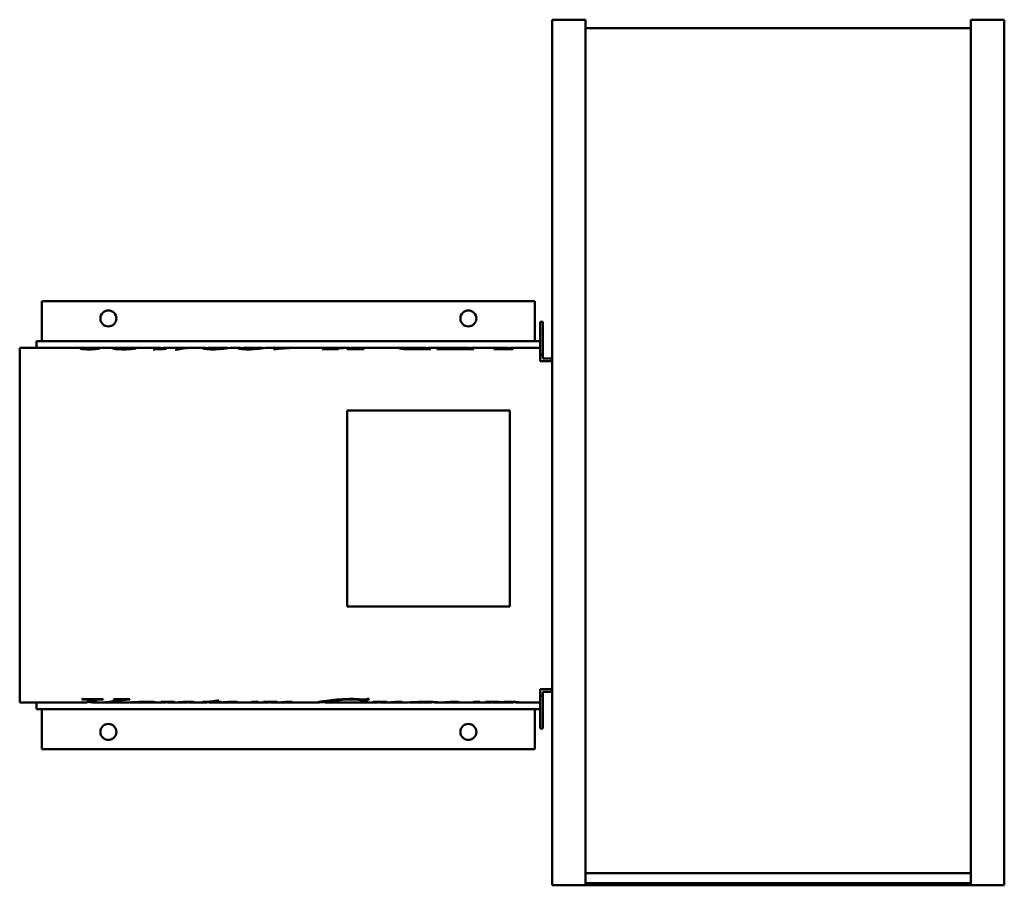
# Model space of a CAD drawing. Header units: millimetres. Extents: x 471 to 1209, y 269 to 919.
import ezdxf

# ---------------------------------------------------------------- set-up
doc = ezdxf.new("R2010")
doc.units = ezdxf.units.MM
doc.header["$LTSCALE"] = 4
doc.layers.add('Widoczne (ISO)', color=7, linetype='Continuous', lineweight=50)

msp = doc.modelspace()

# ---------------------------------------------------------------- linework, layer by layer
at = {"layer": 'Widoczne (ISO)'}
for p, q in [((870.25, 269.5), (870.25, 918.5)), ((895.25, 918.5), (870.25, 918.5)), ((895.25, 918.5), (895.25, 269.5)), ((1184.25, 269.5), (1184.25, 918.5)), ((1209.25, 918.5), (1184.25, 918.5)), ((1209.25, 918.5), (1209.25, 269.5)), ((1184.25, 912.09), (895.25, 912.09)), ((857.25, 707.5), (487.25, 707.5)), ((487.25, 707.5), (487.25, 677.5)), ((857.25, 677.5), (857.25, 707.5)), ((861.25, 691.97), (861.25, 667.5)), ((861.25, 691.97), (863.25, 691.97)), ((863.25, 667.5), (863.25, 691.97)), ((470.75, 672.5), (470.75, 406.5)), ((470.75, 672.5), (520.06, 672.5)), ((861.25, 677.5), (483.25, 677.5)), ((483.25, 672.5), (483.25, 677.5)), ((520.4, 671.36), (520.4, 672.1)), ((523.89, 672.42), (523.89, 672.47)), ((527.47, 672.5), (547.21, 672.5)), ((531.95, 672.49), (531.95, 672.49)), ((543.76, 671.51), (543.76, 672.06)), ((548.62, 672.46), (548.62, 672.49)), ((553.17, 672.5), (553.26, 672.5)), ((553.2, 672.29), (553.2, 672.5)), ((554.17, 672.13), (554.17, 672.5)), ((556.48, 672.5), (575.97, 672.5)), ((579.98, 672.5), (597.29, 672.5)), ((599.5, 672.5), (608.57, 672.5)), ((611.81, 671.48), (611.81, 672.06)), ((613.31, 672.5), (625.3, 672.5)), ((630.11, 672.5), (635.02, 672.5)), ((638.27, 671.48), (638.27, 672.06)), ((639.76, 672.5), (651.75, 672.5)), ((656.56, 672.5), (666.16, 672.5)), ((666.95, 671.87), (666.95, 672.1)), ((667.89, 672.31), (667.89, 672.37)), ((669.94, 672.5), (676.51, 672.5)), ((679.05, 672.5), (716.29, 672.5)), ((707.46, 671.87), (707.46, 672.13)), ((716.5, 672.46), (716.5, 672.5)), ((720.13, 671.5), (720.13, 672.47)), ((720.7, 671.5), (720.7, 672.5)), ((720.97, 672.5), (763.93, 672.5)), ((760.77, 671.52), (760.77, 672.15)), ((765.37, 672.47), (765.37, 672.5)), ((773.8, 671.49), (773.8, 672.49)), ((774.35, 671.5), (774.35, 672.5)), ((778.62, 672.5), (794.42, 672.5)), ((786.27, 672.25), (787.24, 672.25)), ((786.27, 671.41), (786.27, 672.25)), ((786.96, 671.41), (786.96, 672.06)), ((793.59, 672.35), (792.62, 672.35)), ((806, 672.49), (801.37, 672.49)), ((801.83, 672.5), (806.52, 672.5)), ((806, 671.49), (806, 672.49)), ((806.52, 671.5), (806.52, 672.5)), ((810.96, 672.5), (835.94, 672.5)), ((840.51, 672.5), (861.25, 672.5)), ((529.98, 671.82), (529.98, 672.01)), ((554.28, 671.51), (554.28, 672.02)), ((572.1, 671.32), (570.87, 671.32)), ((575.97, 671.5), (576.56, 671.5)), ((576.56, 671.48), (576.56, 671.89)), ((580.48, 671.61), (580.48, 671.72)), ((589.63, 671.18), (587.45, 671.18)), ((611.55, 671.5), (611.81, 671.5)), ((638, 671.5), (638.27, 671.5)), ((663.17, 671.41), (661.23, 671.41)), ((709.55, 671.41), (697.71, 671.41)), ((698, 671.41), (698, 671.53)), ((706.75, 671.41), (706.75, 671.7)), ((707.24, 671.41), (707.24, 671.59)), ((728.77, 671.41), (716.21, 671.41)), ((716.53, 671.41), (716.53, 671.53)), ((720.1, 671.41), (720.1, 671.74)), ((720.1, 671.5), (720.97, 671.5)), ((778.75, 671.41), (766.17, 671.41)), ((769.92, 671.41), (769.92, 671.65)), ((773.8, 671.5), (774.86, 671.5)), ((774.86, 671.41), (774.86, 671.76)), ((810.98, 671.41), (783.7, 671.41)), ((790.3, 671.41), (790.3, 671.66)), ((794.94, 671.63), (802, 671.63)), ((802, 671.41), (802, 671.63)), ((806, 671.5), (807.35, 671.5)), ((807.35, 671.41), (807.35, 671.76)), ((840.57, 671.41), (826.3, 671.41)), ((826.5, 671.41), (826.5, 671.53)), ((831.59, 671.41), (831.59, 671.75)), ((835.94, 671.5), (836.83, 671.5)), ((836.83, 671.41), (836.83, 671.76)), ((861.25, 667.5), (861.25, 662.5)), ((863.25, 667.5), (861.25, 667.5)), ((863.25, 664.5), (863.25, 667.5)), ((870.25, 662.5), (861.25, 662.5)), ((863.25, 664.5), (870.25, 664.5)), ((716.25, 625.5), (838.25, 625.5)), ((716.25, 625.5), (716.25, 478.5)), ((838.25, 625.5), (838.25, 478.5)), ((716.25, 478.5), (838.25, 478.5)), ((861.25, 416.5), (870.25, 416.5)), ((861.25, 411.5), (861.25, 416.5)), ((863.25, 414.5), (863.25, 411.5)), ((870.25, 414.5), (863.25, 414.5)), ((470.75, 406.5), (520.44, 406.5)), ((483.25, 401.5), (483.25, 406.5)), ((518.4, 408.83), (517.32, 408.83)), ((517.62, 409.03), (533.43, 409.03)), ((522.05, 407.5), (525.56, 407.5)), ((522.49, 409.03), (522.49, 408.28)), ((525.07, 407.5), (525.07, 406.59)), ((525.56, 406.5), (528.65, 406.5)), ((528.04, 409.03), (528.04, 408.43)), ((531.01, 406.5), (549.78, 406.5)), ((533.11, 409.03), (533.11, 408.83)), ((541.47, 409.03), (553.47, 409.03)), ((544.32, 409.03), (544.32, 408.45)), ((550.89, 409.03), (550.89, 408.73)), ((553.17, 409.03), (553.17, 408.83)), ((553.4, 406.64), (553.4, 406.61)), ((553.57, 406.65), (553.57, 406.53)), ((553.76, 406.66), (553.76, 406.51)), ((554.17, 406.5), (560.36, 406.5)), ((565.38, 406.5), (578.68, 406.5)), ((568.5, 407.09), (568.5, 406.77)), ((576.83, 406.95), (576.83, 406.86)), ((580.92, 407.01), (580.92, 406.77)), ((582.91, 407.04), (582.91, 406.5)), ((583.09, 406.5), (583.35, 406.5)), ((585.32, 406.5), (594.67, 406.5)), ((596.9, 407.1), (596.9, 406.73)), ((599.28, 406.5), (609.29, 406.5)), ((612.36, 406.88), (607.85, 406.88)), ((611.74, 406.74), (611.74, 406.7)), ((612.36, 407.14), (612.36, 406.88)), ((613.97, 406.5), (626.35, 406.5)), ((617.09, 407.67), (617.09, 406.88)), ((621.28, 406.88), (617.09, 406.88)), ((617.68, 407.78), (617.68, 407.04)), ((617.68, 407.04), (621.77, 407.04)), ((618.76, 408.01), (620.07, 408.01)), ((621.28, 407.04), (621.28, 406.88)), ((623.21, 406.72), (623.21, 406.62)), ((628.99, 407.06), (628.99, 406.78)), ((631.08, 406.5), (640.66, 406.5)), ((641.74, 406.52), (641.74, 406.5)), ((645.2, 407.04), (649.68, 407.04)), ((646.05, 406.5), (656.02, 406.5)), ((654.12, 406.97), (654.12, 406.87)), ((657.78, 407.02), (657.78, 406.86)), ((658.21, 407.02), (658.21, 406.8)), ((658.86, 407.03), (658.86, 406.65)), ((659.71, 407.04), (659.71, 406.51)), ((660.18, 406.5), (660.71, 406.5)), ((662.16, 406.5), (693.64, 406.5)), ((666.31, 406.73), (666.31, 406.62)), ((670.4, 407.01), (670.4, 406.7)), ((674.19, 407.08), (674.19, 406.67)), ((698.65, 407.5), (699.51, 407.5)), ((699.51, 407.5), (699.51, 406.5)), ((699.54, 406.5), (721.46, 406.5)), ((717.06, 406.59), (716.25, 406.59)), ((716.57, 406.64), (733.17, 406.64)), ((721.08, 406.64), (721.08, 406.56)), ((721.83, 406.64), (721.83, 406.52)), ((726.76, 406.5), (738.27, 406.5)), ((729.87, 407.27), (728.79, 407.27)), ((729.06, 408.65), (729.06, 407.66)), ((729.87, 408.26), (729.06, 408.26)), ((729.87, 408.26), (729.87, 407.27)), ((731.77, 409.21), (732.85, 409.21)), ((732.88, 406.64), (732.88, 406.59)), ((736.38, 406.97), (736.38, 406.87)), ((740.04, 407.02), (740.04, 406.86)), ((740.46, 407.02), (740.46, 406.8)), ((741.11, 407.03), (741.11, 406.65)), ((741.96, 407.04), (741.96, 406.51)), ((742.44, 406.5), (742.96, 406.5)), ((744.42, 406.5), (759.28, 406.5)), ((748.57, 406.73), (748.57, 406.62)), ((752.65, 407.01), (752.65, 406.7)), ((756.44, 407.08), (756.44, 406.67)), ((764.46, 406.5), (778.95, 406.5)), ((779.64, 407.02), (779.64, 406.61)), ((784.12, 406.5), (792.6, 406.5)), ((789.45, 406.72), (789.45, 406.62)), ((795.23, 407.06), (795.23, 406.78)), ((797.32, 406.5), (806.9, 406.5)), ((807.98, 406.52), (807.98, 406.5)), ((811.44, 407.04), (815.92, 407.04)), ((812.29, 406.5), (822.2, 406.5)), ((820.23, 406.97), (820.23, 406.88)), ((824.48, 407.03), (824.48, 406.78)), ((826.76, 406.5), (839.95, 406.5)), ((828.34, 407.08), (828.34, 406.63)), ((840.72, 407.09), (840.72, 406.6)), ((844.72, 406.5), (861.25, 406.5)), ((861.25, 411.5), (861.25, 387.03)), ((863.25, 411.5), (861.25, 411.5)), ((863.25, 387.03), (863.25, 411.5)), ((861.25, 401.5), (483.25, 401.5)), ((487.25, 401.5), (487.25, 371.5)), ((857.25, 371.5), (857.25, 401.5)), ((863.25, 387.03), (861.25, 387.03)), ((487.25, 371.5), (857.25, 371.5)), ((1184.25, 278.63), (895.25, 278.63)), ((870.25, 269.5), (895.25, 269.5)), ((895.25, 271), (896.75, 271)), ((896.75, 269.5), (895.25, 269.5)), ((896.75, 271), (896.75, 269.5)), ((1182.75, 271), (896.75, 271)), ((1182.75, 269.5), (896.75, 269.5)), ((1182.75, 271), (1184.25, 271)), ((1182.75, 269.5), (1182.75, 271)), ((1184.25, 269.5), (1182.75, 269.5)), ((1209.25, 269.5), (1184.25, 269.5))]:
    msp.add_line(p, q, dxfattribs=at)
for centre in [(537.25, 694.5), (807.25, 694.5), (537.25, 384.5), (807.25, 384.5)]:
    msp.add_circle(centre, 6, dxfattribs=at)
for points, knots in [([(516.02, 672.02), (516.02, 672.15), (516.61, 672.25), (517.8, 672.33), (518.98, 672.4), (521.01, 672.44), (523.89, 672.47)], [0, 0, 0, 0, 1, 1, 1, 2, 2, 2, 2]), ([(520.4, 672.1), (520.4, 672), (520.83, 671.89), (521.7, 671.8), (522.57, 671.71), (523.61, 671.66), (524.83, 671.66)], [0, 0, 0, 0, 1, 1, 1, 2, 2, 2, 2]), ([(523.89, 672.46), (523.9, 672.46), (523.91, 672.46), (523.91, 672.46), (524.6, 672.49), (525.68, 672.5), (527.15, 672.5), (528.61, 672.5), (530.22, 672.5), (531.95, 672.49)], [0.986013, 0.986013, 0.986013, 0.986013, 1, 1, 1, 2, 2, 2, 3, 3, 3, 3]), ([(540.61, 672.08), (540.61, 672.23), (541.25, 672.32), (542.52, 672.39), (543.78, 672.45), (545.82, 672.48), (548.62, 672.49)], [0, 0, 0, 0, 1, 1, 1, 2, 2, 2, 2]), ([(549.05, 671.32), (546.55, 671.32), (544.52, 671.42), (542.96, 671.58), (541.4, 671.75), (540.61, 671.93), (540.61, 672.08)], [0, 0, 0, 0, 1, 1, 1, 2, 2, 2, 2]), ([(549.62, 672.47), (547.77, 672.46), (546.33, 672.44), (545.3, 672.37), (544.27, 672.31), (543.76, 672.21), (543.76, 672.06)], [0, 0, 0, 0, 1, 1, 1, 2, 2, 2, 2]), ([(543.76, 672.06), (543.76, 671.92), (544.26, 671.77), (545.25, 671.66), (546.24, 671.55), (547.53, 671.48), (549.14, 671.48)], [0, 0, 0, 0, 1, 1, 1, 2, 2, 2, 2]), ([(558.09, 672.17), (558.09, 672.01), (557.23, 671.81), (555.51, 671.62), (553.8, 671.43), (551.64, 671.32), (549.05, 671.32)], [0, 0, 0, 0, 1, 1, 1, 2, 2, 2, 2]), ([(554.17, 672.5), (555.69, 672.48), (556.73, 672.43), (557.27, 672.38), (557.81, 672.32), (558.09, 672.25), (558.09, 672.17)], [0, 0, 0, 0, 1, 1, 1, 2, 2, 2, 2]), ([(607.95, 672.35), (607.95, 672.51), (608.51, 672.55), (609.63, 672.44), (610.23, 672.38), (610.97, 672.28), (611.85, 672.16)], [0, 0, 0, 0, 1, 1, 1, 1.541616, 1.541616, 1.541616, 1.541616]), ([(615.79, 671.32), (613.58, 671.32), (611.72, 671.45), (610.21, 671.66), (608.71, 671.86), (607.95, 672.16), (607.95, 672.35)], [0, 0, 0, 0, 1, 1, 1, 2, 2, 2, 2]), ([(611.81, 672.06), (611.81, 671.9), (612.21, 671.75), (612.99, 671.65), (613.77, 671.55), (614.68, 671.49), (615.73, 671.49)], [0, 0, 0, 0, 1, 1, 1, 2, 2, 2, 2]), ([(615.73, 671.49), (616.72, 671.49), (617.73, 671.54), (618.76, 671.63), (619.79, 671.72), (620.86, 671.9), (621.95, 672.1), (623.05, 672.29), (624.1, 672.47), (625.11, 672.5)], [0, 0, 0, 0, 1, 1, 1, 2, 2, 2, 3, 3, 3, 3]), ([(634.4, 672.35), (634.4, 672.51), (634.96, 672.55), (636.08, 672.44), (636.68, 672.38), (637.42, 672.28), (638.3, 672.16)], [0, 0, 0, 0, 1, 1, 1, 1.541616, 1.541616, 1.541616, 1.541616]), ([(642.24, 671.32), (640.03, 671.32), (638.17, 671.45), (636.66, 671.66), (635.16, 671.86), (634.4, 672.16), (634.4, 672.35)], [0, 0, 0, 0, 1, 1, 1, 2, 2, 2, 2]), ([(638.27, 672.06), (638.27, 671.9), (638.66, 671.75), (639.44, 671.65), (640.22, 671.55), (641.13, 671.49), (642.18, 671.49)], [0, 0, 0, 0, 1, 1, 1, 2, 2, 2, 2]), ([(642.18, 671.49), (643.17, 671.49), (644.18, 671.54), (645.21, 671.63), (646.24, 671.72), (647.31, 671.9), (648.4, 672.1), (649.5, 672.29), (650.55, 672.47), (651.56, 672.5)], [0, 0, 0, 0, 1, 1, 1, 2, 2, 2, 3, 3, 3, 3]), ([(698, 671.53), (699.66, 671.56), (701.11, 671.62), (702.36, 671.7), (703.61, 671.78), (705.31, 671.95), (707.46, 672.13)], [0, 0, 0, 0, 1, 1, 1, 2, 2, 2, 2]), ([(723.51, 672.19), (724.36, 671.97), (725.11, 671.75), (725.74, 671.67), (726.37, 671.59), (727.46, 671.54), (729.02, 671.53)], [0, 0, 0, 0, 1, 1, 1, 2, 2, 2, 2]), ([(755.56, 672.15), (755.56, 672.3), (756.33, 672.38), (757.86, 672.43), (759.4, 672.49), (761.9, 672.5), (765.37, 672.5)], [0, 0, 0, 0, 1, 1, 1, 2, 2, 2, 2]), ([(766.17, 671.41), (764.05, 671.41), (762.17, 671.45), (760.51, 671.53), (758.85, 671.61), (757.61, 671.72), (756.79, 671.83), (755.97, 671.95), (755.56, 672.06), (755.56, 672.15)], [0, 0, 0, 0, 1, 1, 1, 2, 2, 2, 3, 3, 3, 3]), ([(771.37, 672.49), (767.79, 672.49), (765.13, 672.49), (763.38, 672.44), (761.64, 672.4), (760.77, 672.32), (760.77, 672.15)], [0, 0, 0, 0, 1, 1, 1, 2, 2, 2, 2]), ([(760.77, 672.15), (760.77, 672.02), (761.3, 671.88), (762.38, 671.78), (763.46, 671.68), (765.17, 671.62), (767.51, 671.62)], [0, 0, 0, 0, 1, 1, 1, 2, 2, 2, 2]), ([(765.37, 672.47), (765.53, 672.48), (765.69, 672.48), (765.87, 672.48), (767.19, 672.5), (769.32, 672.5), (772.26, 672.5)], [0.865606, 0.865606, 0.865606, 0.865606, 1, 1, 1, 2, 2, 2, 2]), ([(786.96, 672.06), (786.96, 671.97), (787.27, 671.88), (787.9, 671.81), (788.53, 671.74), (789.33, 671.69), (790.3, 671.66)], [0, 0, 0, 0, 1, 1, 1, 2, 2, 2, 2]), ([(801.37, 672.49), (799.31, 672.49), (797.77, 672.49), (796.75, 672.48), (795.73, 672.47), (794.68, 672.45), (793.59, 672.35)], [0, 0, 0, 0, 1, 1, 1, 2, 2, 2, 2]), ([(797.46, 672.49), (797.59, 672.49), (797.75, 672.49), (797.92, 672.49), (798.62, 672.5), (799.92, 672.5), (801.83, 672.5)], [0.745713, 0.745713, 0.745713, 0.745713, 1, 1, 1, 2, 2, 2, 2]), ([(522.86, 671.32), (520.82, 671.32), (519.17, 671.4), (517.91, 671.55), (516.65, 671.69), (516.02, 671.86), (516.02, 672.02)], [0, 0, 0, 0, 1, 1, 1, 2, 2, 2, 2]), ([(530.92, 671.99), (530.02, 671.81), (528.88, 671.64), (527.47, 671.51), (526.07, 671.39), (524.53, 671.32), (522.86, 671.32)], [0, 0, 0, 0, 1, 1, 1, 2, 2, 2, 2]), ([(549.14, 671.48), (550.68, 671.48), (551.92, 671.54), (552.87, 671.65), (553.81, 671.76), (554.28, 671.89), (554.28, 672.02)], [0, 0, 0, 0, 1, 1, 1, 2, 2, 2, 2]), ([(576.56, 671.89), (576.56, 671.83), (576.72, 671.78), (577.04, 671.74), (577.37, 671.71), (577.82, 671.69), (578.39, 671.69)], [0, 0, 0, 0, 1, 1, 1, 2, 2, 2, 2]), ([(716.53, 671.53), (717.67, 671.53), (718.45, 671.54), (718.86, 671.55), (719.27, 671.57), (719.58, 671.6), (719.79, 671.63), (720, 671.67), (720.1, 671.7), (720.1, 671.74)], [0, 0, 0, 0, 1, 1, 1, 2, 2, 2, 3, 3, 3, 3]), ([(774.86, 671.76), (774.86, 671.7), (775.1, 671.64), (775.58, 671.6), (776.05, 671.55), (776.96, 671.53), (778.29, 671.53)], [0, 0, 0, 0, 1, 1, 1, 2, 2, 2, 2]), ([(807.35, 671.76), (807.35, 671.72), (807.46, 671.67), (807.67, 671.64), (807.89, 671.6), (808.22, 671.57), (808.66, 671.55), (809.1, 671.54), (809.98, 671.53), (811.29, 671.53)], [0, 0, 0, 0, 1, 1, 1, 2, 2, 2, 3, 3, 3, 3]), ([(826.5, 671.53), (828.11, 671.53), (829.24, 671.55), (829.92, 671.58), (830.6, 671.62), (831.16, 671.68), (831.59, 671.75)], [0, 0, 0, 0, 1, 1, 1, 2, 2, 2, 2]), ([(836.83, 671.76), (836.83, 671.69), (837.06, 671.64), (837.53, 671.59), (837.99, 671.55), (838.89, 671.53), (840.2, 671.53)], [0, 0, 0, 0, 1, 1, 1, 2, 2, 2, 2]), ([(522.49, 408.28), (522.49, 408.43), (522.16, 408.56), (521.51, 408.67), (520.85, 408.77), (519.82, 408.83), (518.4, 408.83)], [0, 0, 0, 0, 1, 1, 1, 2, 2, 2, 2]), ([(533.11, 408.83), (531.39, 408.82), (530.21, 408.79), (529.58, 408.73), (528.95, 408.67), (528.43, 408.56), (528.04, 408.43)], [0, 0, 0, 0, 1, 1, 1, 2, 2, 2, 2]), ([(544.32, 408.45), (544.32, 408.54), (544.09, 408.62), (543.65, 408.7), (543.2, 408.77), (542.36, 408.81), (541.11, 408.83)], [0, 0, 0, 0, 1, 1, 1, 2, 2, 2, 2]), ([(550.89, 408.73), (549.8, 408.63), (548.72, 408.49), (547.65, 408.32), (546.58, 408.15), (544.88, 407.8), (542.55, 407.43)], [0, 0, 0, 0, 1, 1, 1, 2, 2, 2, 2]), ([(549.78, 406.5), (550.18, 406.5), (550.68, 406.51), (551.28, 406.53), (553.09, 406.6), (555.36, 406.76), (558.09, 406.89), (560.83, 407.02), (563.64, 407.11), (566.54, 407.11)], [0.670472, 0.670472, 0.670472, 0.670472, 1, 1, 1, 2, 2, 2, 3, 3, 3, 3]), ([(565.43, 406.97), (563.36, 406.97), (561.17, 406.87), (558.86, 406.74), (556.55, 406.61), (554.85, 406.46), (553.76, 406.51)], [0, 0, 0, 0, 1, 1, 1, 2, 2, 2, 2]), ([(561.05, 406.5), (563.53, 406.5), (565.4, 406.52), (566.64, 406.57), (567.88, 406.61), (568.5, 406.68), (568.5, 406.77)], [0, 0, 0, 0, 1, 1, 1, 2, 2, 2, 2]), ([(568.5, 406.77), (568.5, 406.82), (568.23, 406.87), (567.7, 406.91), (567.17, 406.95), (566.41, 406.97), (565.43, 406.97)], [0, 0, 0, 0, 1, 1, 1, 2, 2, 2, 2]), ([(566.54, 407.11), (568.63, 407.11), (570.18, 407.06), (571.18, 406.99), (572.18, 406.92), (572.68, 406.84), (572.68, 406.77)], [0, 0, 0, 0, 1, 1, 1, 2, 2, 2, 2]), ([(580.92, 406.77), (580.92, 406.8), (580.74, 406.82), (580.4, 406.85), (580.05, 406.87), (579.62, 406.88), (579.12, 406.88)], [0, 0, 0, 0, 1, 1, 1, 2, 2, 2, 2]), ([(583.35, 406.5), (587.06, 406.5), (589.92, 406.76), (591.93, 406.88), (594.02, 407.02), (596.04, 407.11), (597.98, 407.11)], [0.037632, 0.037632, 0.037632, 0.037632, 1, 1, 1, 2, 2, 2, 2]), ([(593.3, 406.77), (591.74, 406.72), (590.1, 406.63), (588.4, 406.56), (587.12, 406.52), (585.78, 406.48), (584.39, 406.51)], [0, 0, 0, 0, 1, 1, 1, 1.753854, 1.753854, 1.753854, 1.753854]), ([(596.9, 406.73), (596.9, 406.76), (596.76, 406.78), (596.47, 406.79), (596.19, 406.81), (595.85, 406.82), (595.46, 406.82)], [0, 0, 0, 0, 1, 1, 1, 2, 2, 2, 2]), ([(597.98, 407.11), (599.02, 407.11), (599.89, 407.07), (600.58, 407.01), (601.26, 406.94), (601.6, 406.87), (601.6, 406.79)], [0, 0, 0, 0, 1, 1, 1, 2, 2, 2, 2]), ([(608.14, 406.98), (610.32, 407.03), (612.16, 407.11), (613.66, 407.23), (615.17, 407.35), (616.87, 407.57), (618.76, 408.01)], [0, 0, 0, 0, 1, 1, 1, 2, 2, 2, 2]), ([(628.04, 406.84), (627.54, 406.84), (627.05, 406.83), (626.56, 406.81), (626.07, 406.79), (624.95, 406.71), (623.21, 406.62)], [0, 0, 0, 0, 1, 1, 1, 2, 2, 2, 2]), ([(628.99, 406.78), (628.99, 406.79), (628.89, 406.81), (628.7, 406.82), (628.5, 406.83), (628.28, 406.84), (628.04, 406.84)], [0, 0, 0, 0, 1, 1, 1, 2, 2, 2, 2]), ([(631.18, 407.11), (631.96, 407.11), (632.61, 407.08), (633.11, 407.03), (633.61, 406.98), (633.86, 406.92), (633.86, 406.86)], [0, 0, 0, 0, 1, 1, 1, 2, 2, 2, 2]), ([(640.66, 406.5), (640.7, 406.5), (640.75, 406.5), (640.79, 406.5), (641.96, 406.5), (643.21, 406.54), (644.51, 406.84)], [2.963982, 2.963982, 2.963982, 2.963982, 3, 3, 3, 4, 4, 4, 4]), ([(672.16, 406.61), (671.7, 406.61), (671.32, 406.62), (671, 406.63), (670.68, 406.64), (670.48, 406.66), (670.4, 406.7)], [0, 0, 0, 0, 1, 1, 1, 2, 2, 2, 2]), ([(673.08, 407.11), (673.73, 407.11), (674.25, 407.09), (674.63, 407.05), (675.01, 407.02), (675.2, 406.97), (675.2, 406.91)], [0, 0, 0, 0, 1, 1, 1, 2, 2, 2, 2]), ([(693.57, 406.51), (693.57, 406.55), (694.29, 406.72), (695.74, 406.98), (697.19, 407.25), (699, 407.58), (701.18, 407.89), (703.36, 408.2), (705.72, 408.5), (708.27, 408.73)], [0, 0, 0, 0, 1, 1, 1, 2, 2, 2, 3, 3, 3, 3]), ([(699.51, 406.98), (697.76, 406.86), (696.4, 406.74), (695.44, 406.65), (694.19, 406.53), (693.57, 406.48), (693.57, 406.51)], [1.235245, 1.235245, 1.235245, 1.235245, 2, 2, 2, 3, 3, 3, 3]), ([(729.06, 407.66), (729.06, 407.91), (728.19, 408.18), (726.47, 408.43), (724.75, 408.68), (722.38, 408.83), (719.35, 408.83)], [0, 0, 0, 0, 1, 1, 1, 2, 2, 2, 2]), ([(732.88, 406.59), (731.35, 406.59), (730.25, 406.58), (729.56, 406.57), (728.88, 406.56), (728.28, 406.54), (727.78, 406.53)], [0, 0, 0, 0, 1, 1, 1, 2, 2, 2, 2]), ([(729.19, 408.83), (729.67, 408.83), (730.08, 408.85), (730.43, 408.89), (730.78, 408.94), (731.22, 409.04), (731.77, 409.21)], [0, 0, 0, 0, 1, 1, 1, 2, 2, 2, 2]), ([(754.42, 406.61), (753.96, 406.61), (753.57, 406.62), (753.25, 406.63), (752.94, 406.64), (752.74, 406.66), (752.65, 406.7)], [0, 0, 0, 0, 1, 1, 1, 2, 2, 2, 2]), ([(755.33, 407.11), (755.98, 407.11), (756.5, 407.09), (756.88, 407.05), (757.26, 407.02), (757.45, 406.97), (757.45, 406.91)], [0, 0, 0, 0, 1, 1, 1, 2, 2, 2, 2]), ([(759.28, 406.5), (759.67, 406.5), (760.18, 406.51), (760.8, 406.54), (762.47, 406.61), (764.69, 406.76), (767.47, 406.89), (770.25, 407.02), (772.93, 407.11), (775.53, 407.11)], [0.625205, 0.625205, 0.625205, 0.625205, 1, 1, 1, 2, 2, 2, 3, 3, 3, 3]), ([(774.81, 406.97), (771.91, 406.97), (769.24, 406.75), (766.8, 406.59), (764.52, 406.45), (763.31, 406.47), (763.16, 406.66)], [0, 0, 0, 0, 1, 1, 1, 1.934075, 1.934075, 1.934075, 1.934075]), ([(779.64, 406.61), (779.64, 406.69), (779.2, 406.78), (778.3, 406.85), (777.41, 406.92), (776.25, 406.97), (774.81, 406.97)], [0, 0, 0, 0, 1, 1, 1, 2, 2, 2, 2]), ([(775.53, 407.11), (778.14, 407.11), (780.29, 407.02), (781.96, 406.89), (783.64, 406.76), (784.48, 406.62), (784.48, 406.55)], [0, 0, 0, 0, 1, 1, 1, 2, 2, 2, 2]), ([(784.48, 406.55), (784.48, 406.47), (783.7, 406.49), (782.13, 406.61), (781.42, 406.66), (780.59, 406.72), (779.64, 406.79)], [0, 0, 0, 0, 1, 1, 1, 1.44928, 1.44928, 1.44928, 1.44928]), ([(794.28, 406.84), (793.78, 406.84), (793.29, 406.83), (792.8, 406.81), (792.31, 406.79), (791.19, 406.71), (789.45, 406.62)], [0, 0, 0, 0, 1, 1, 1, 2, 2, 2, 2]), ([(795.23, 406.78), (795.23, 406.79), (795.13, 406.81), (794.94, 406.82), (794.74, 406.83), (794.52, 406.84), (794.28, 406.84)], [0, 0, 0, 0, 1, 1, 1, 2, 2, 2, 2]), ([(797.42, 407.11), (798.21, 407.11), (798.85, 407.08), (799.35, 407.03), (799.85, 406.98), (800.1, 406.92), (800.1, 406.86)], [0, 0, 0, 0, 1, 1, 1, 2, 2, 2, 2]), ([(806.9, 406.5), (806.94, 406.5), (806.99, 406.5), (807.03, 406.5), (808.21, 406.5), (809.45, 406.54), (810.75, 406.84)], [2.963982, 2.963982, 2.963982, 2.963982, 3, 3, 3, 4, 4, 4, 4]), ([(824.48, 406.78), (824.48, 406.81), (824.33, 406.84), (824.02, 406.86), (823.72, 406.88), (823.25, 406.89), (822.62, 406.89)], [0, 0, 0, 0, 1, 1, 1, 2, 2, 2, 2]), ([(837.06, 406.88), (834.91, 406.88), (832.77, 406.78), (830.66, 406.66), (828.54, 406.54), (827.01, 406.47), (826.05, 406.52)], [0, 0, 0, 0, 1, 1, 1, 2, 2, 2, 2]), ([(828.34, 406.63), (830.47, 406.74), (832.38, 406.89), (834.06, 406.97), (835.73, 407.05), (837.45, 407.11), (839.22, 407.11)], [0, 0, 0, 0, 1, 1, 1, 2, 2, 2, 2]), ([(840.72, 406.6), (840.72, 406.67), (840.36, 406.74), (839.63, 406.79), (838.9, 406.85), (838.04, 406.88), (837.06, 406.88)], [0, 0, 0, 0, 1, 1, 1, 2, 2, 2, 2]), ([(839.22, 407.11), (840.96, 407.11), (842.45, 407.03), (843.7, 406.92), (844.94, 406.81), (845.56, 406.69), (845.56, 406.6)], [0, 0, 0, 0, 1, 1, 1, 2, 2, 2, 2])]:
    msp.add_open_spline(points, degree=3, knots=knots, dxfattribs=at)
for points in [[(523.89, 672.47), (522.24, 672.48), (520.96, 672.5), (520.06, 672.5)], [(522.63, 672.38), (521.14, 672.33), (520.4, 672.24), (520.4, 672.1)], [(531.95, 672.49), (527.77, 672.48), (524.67, 672.46), (522.63, 672.38)], [(548.62, 672.49), (548.11, 672.5), (547.64, 672.5), (547.21, 672.5)], [(553.54, 672.25), (552.81, 672.34), (551.51, 672.43), (549.62, 672.47)], [(550.3, 672.45), (551.06, 672.48), (552.03, 672.5), (553.2, 672.5)], [(553.2, 672.5), (553.78, 672.5), (554.34, 672.5), (554.86, 672.5)], [(554.28, 672.02), (554.28, 672.12), (554.03, 672.19), (553.54, 672.25)], [(556.48, 672.5), (555.76, 672.5), (554.99, 672.5), (554.17, 672.5)], [(570.87, 671.32), (573.24, 672.41), (575.61, 672.75), (577.98, 672.32)], [(577.22, 672.15), (576.85, 672.06), (576.65, 672), (576.61, 671.98)], [(579.98, 672.5), (579.06, 672.5), (578.14, 672.38), (577.22, 672.15)], [(587.45, 671.18), (591.1, 672.16), (594.75, 672.59), (598.39, 672.48)], [(599.5, 672.5), (596.21, 672.5), (592.92, 672.06), (589.63, 671.18)], [(613.31, 672.5), (612.31, 672.51), (611.81, 672.3), (611.81, 672.06)], [(628.66, 672.41), (626.87, 672.25), (624.6, 671.89), (621.85, 671.61)], [(625.11, 672.5), (626.01, 672.52), (626.6, 672.4), (626.87, 672.21)], [(630.11, 672.5), (629.75, 672.5), (629.27, 672.47), (628.66, 672.41)], [(639.76, 672.5), (638.76, 672.51), (638.27, 672.3), (638.27, 672.06)], [(655.11, 672.41), (653.32, 672.25), (651.05, 671.89), (648.3, 671.61)], [(651.56, 672.5), (652.46, 672.52), (653.05, 672.4), (653.32, 672.21)], [(656.56, 672.5), (656.2, 672.5), (655.72, 672.47), (655.11, 672.41)], [(661.23, 671.41), (663.45, 672.39), (665.67, 672.71), (667.89, 672.37)], [(679.05, 672.5), (673.76, 672.5), (668.46, 672.14), (663.17, 671.41)], [(666.95, 672.1), (670.55, 672.4), (674.16, 672.53), (677.77, 672.49)], [(669.94, 672.5), (668.94, 672.5), (667.94, 672.36), (666.95, 672.1)], [(711.64, 672.25), (709.49, 672.12), (708, 671.96), (707.18, 671.83)], [(707.46, 672.13), (710.48, 672.36), (713.49, 672.48), (716.5, 672.5)], [(717.1, 672.47), (715.28, 672.44), (713.46, 672.36), (711.64, 672.25)], [(716.5, 672.5), (716.43, 672.5), (716.36, 672.5), (716.29, 672.5)], [(719.5, 672.02), (718.7, 672.26), (717.9, 672.42), (717.1, 672.47)], [(718.64, 672.25), (719.14, 672.36), (719.64, 672.43), (720.13, 672.47)], [(720.13, 672.47), (720.32, 672.47), (720.51, 672.46), (720.7, 672.46)], [(720.7, 672.5), (721.64, 672.52), (722.57, 672.42), (723.51, 672.19)], [(765.37, 672.5), (764.86, 672.5), (764.38, 672.5), (763.93, 672.5)], [(769.92, 671.65), (771.21, 672.16), (772.51, 672.44), (773.8, 672.49)], [(773.8, 672.49), (772.68, 672.49), (771.87, 672.49), (771.37, 672.49)], [(772.26, 672.5), (772.83, 672.5), (773.53, 672.5), (774.35, 672.5)], [(774.35, 672.5), (775.04, 672.49), (775.73, 672.42), (776.42, 672.28)], [(775.66, 672.11), (775.13, 671.97), (774.86, 671.84), (774.86, 671.76)], [(778.62, 672.5), (777.63, 672.5), (776.65, 672.37), (775.66, 672.11)], [(783.7, 671.41), (784.56, 671.79), (785.41, 672.07), (786.27, 672.25)], [(787.24, 672.25), (787.05, 672.18), (786.96, 672.11), (786.96, 672.06)], [(792.62, 672.35), (793.55, 672.5), (794.48, 672.54), (795.41, 672.45)], [(802, 671.63), (803.33, 672.16), (804.67, 672.45), (806, 672.49)], [(806.52, 672.5), (807.23, 672.49), (807.95, 672.41), (808.67, 672.26)], [(808.09, 672.12), (807.59, 672), (807.35, 671.86), (807.35, 671.76)], [(810.96, 672.5), (810.01, 672.5), (809.05, 672.37), (808.09, 672.12)], [(831.59, 671.75), (831.92, 671.8), (832.43, 671.96), (833.14, 672.14)], [(833.14, 672.14), (834.83, 672.58), (836.53, 672.62), (838.22, 672.26)], [(837.6, 672.11), (837.08, 671.98), (836.83, 671.85), (836.83, 671.76)], [(840.51, 672.5), (839.54, 672.5), (838.57, 672.37), (837.6, 672.11)], [(519.59, 671.4), (519.85, 671.41), (520.11, 671.42), (520.4, 671.42)], [(524.83, 671.66), (526.76, 671.66), (528.47, 671.81), (529.98, 672.01)], [(529.98, 672.01), (530.29, 672), (530.61, 671.99), (530.92, 671.99)], [(580.82, 671.62), (577.91, 671.52), (575, 671.42), (572.1, 671.32)], [(574.52, 671.4), (575, 671.47), (575.49, 671.5), (575.97, 671.5)], [(576.61, 671.98), (576.58, 671.95), (576.56, 671.92), (576.56, 671.89)], [(578.39, 671.69), (578.83, 671.69), (579.52, 671.7), (580.48, 671.72)], [(580.48, 671.72), (580.59, 671.69), (580.7, 671.65), (580.82, 671.62)], [(621.85, 671.61), (620.04, 671.43), (618.02, 671.32), (615.79, 671.32)], [(648.3, 671.61), (646.49, 671.43), (644.47, 671.32), (642.24, 671.32)], [(697.71, 671.41), (697.81, 671.45), (697.9, 671.49), (698, 671.53)], [(707.18, 671.83), (706.89, 671.78), (706.75, 671.74), (706.75, 671.7)], [(706.75, 671.7), (706.75, 671.65), (706.91, 671.62), (707.24, 671.59)], [(707.24, 671.59), (707.69, 671.56), (708.56, 671.53), (709.84, 671.53)], [(709.84, 671.53), (709.74, 671.49), (709.65, 671.45), (709.55, 671.41)], [(716.21, 671.41), (716.32, 671.45), (716.42, 671.49), (716.53, 671.53)], [(720.1, 671.74), (720.1, 671.79), (719.9, 671.89), (719.5, 672.02)], [(720.97, 671.5), (721.42, 671.5), (721.88, 671.47), (722.33, 671.41)], [(729.02, 671.53), (728.94, 671.49), (728.85, 671.45), (728.77, 671.41)], [(767.51, 671.62), (768.14, 671.62), (768.94, 671.63), (769.92, 671.65)], [(772.83, 671.41), (773.15, 671.45), (773.48, 671.48), (773.8, 671.49)], [(778.29, 671.53), (778.58, 671.53), (778.85, 671.53), (779.09, 671.53)], [(779.09, 671.53), (778.98, 671.49), (778.87, 671.45), (778.75, 671.41)], [(790.3, 671.66), (791.01, 671.64), (792.55, 671.63), (794.94, 671.63)], [(804.96, 671.41), (805.31, 671.45), (805.65, 671.48), (806, 671.49)], [(811.29, 671.53), (811.19, 671.49), (811.08, 671.45), (810.98, 671.41)], [(826.3, 671.41), (826.37, 671.45), (826.44, 671.49), (826.5, 671.53)], [(834.53, 671.41), (835, 671.47), (835.47, 671.5), (835.94, 671.5)], [(840.2, 671.53), (840.49, 671.53), (840.72, 671.53), (840.89, 671.53)], [(840.89, 671.53), (840.78, 671.49), (840.68, 671.45), (840.57, 671.41)], [(517.32, 408.83), (517.42, 408.89), (517.52, 408.96), (517.62, 409.03)], [(520.44, 406.5), (521.04, 406.5), (521.65, 406.92), (522.26, 407.77)], [(525.07, 406.75), (523.94, 406.84), (522.82, 406.96), (521.69, 407.1)], [(522.26, 407.77), (522.41, 408), (522.49, 408.19), (522.49, 408.28)], [(527.45, 407.85), (526.66, 406.72), (525.86, 406.3), (525.07, 406.59)], [(527.45, 408.84), (526.82, 407.95), (526.19, 407.5), (525.56, 407.5)], [(527.59, 409.03), (527.55, 408.97), (527.5, 408.91), (527.45, 408.84)], [(528.04, 408.43), (527.85, 408.35), (527.65, 408.14), (527.45, 407.85)], [(528.65, 406.5), (532.66, 406.5), (536.68, 406.84), (540.69, 407.51)], [(542.55, 407.43), (538.31, 406.75), (534.07, 406.44), (529.83, 406.51)], [(533.43, 409.03), (533.33, 408.96), (533.22, 408.89), (533.11, 408.83)], [(540.69, 407.51), (542.39, 407.8), (543.46, 408.05), (543.89, 408.19)], [(541.11, 408.83), (541.23, 408.89), (541.35, 408.96), (541.47, 409.03)], [(543.89, 408.19), (544.18, 408.29), (544.32, 408.38), (544.32, 408.45)], [(546.08, 409.03), (545.56, 408.94), (544.97, 408.83), (544.32, 408.71)], [(553.17, 408.83), (552.21, 408.81), (551.45, 408.78), (550.89, 408.73)], [(553.47, 409.03), (553.37, 408.96), (553.27, 408.89), (553.17, 408.83)], [(553.57, 406.53), (553.46, 406.55), (553.4, 406.58), (553.4, 406.61)], [(553.76, 406.53), (553.7, 406.53), (553.63, 406.53), (553.57, 406.53)], [(560.36, 406.5), (560.59, 406.5), (560.83, 406.5), (561.05, 406.5)], [(563.01, 406.5), (562.9, 406.5), (562.8, 406.5), (562.69, 406.5)], [(570.69, 406.55), (568.95, 406.5), (566.39, 406.49), (563.01, 406.5)], [(572.68, 406.77), (572.68, 406.66), (572.02, 406.59), (570.69, 406.55)], [(576.57, 406.94), (579.96, 406.99), (583.35, 407.05), (586.74, 407.11)], [(576.83, 406.86), (576.75, 406.89), (576.66, 406.91), (576.57, 406.94)], [(577.91, 406.87), (577.55, 406.87), (577.19, 406.86), (576.83, 406.86)], [(579.12, 406.88), (578.9, 406.88), (578.5, 406.88), (577.91, 406.87)], [(578.68, 406.5), (579.11, 406.5), (579.54, 406.53), (579.97, 406.58)], [(579.97, 406.58), (580.6, 406.65), (580.92, 406.74), (580.92, 406.77)], [(582.91, 406.55), (582.13, 406.59), (581.45, 406.65), (580.88, 406.74)], [(586.74, 407.11), (585.46, 406.68), (584.19, 406.48), (582.91, 406.5)], [(595.46, 406.82), (594.87, 406.82), (594.15, 406.8), (593.3, 406.77)], [(594.67, 406.5), (595.16, 406.5), (595.66, 406.52), (596.15, 406.57)], [(596.15, 406.57), (596.65, 406.62), (596.9, 406.69), (596.9, 406.73)], [(600.66, 406.57), (599.39, 406.45), (598.13, 406.49), (596.86, 406.7)], [(601.6, 406.79), (601.6, 406.72), (601.29, 406.63), (600.66, 406.57)], [(607.85, 406.88), (607.94, 406.91), (608.04, 406.95), (608.14, 406.98)], [(609.29, 406.5), (610.32, 406.5), (611.34, 406.63), (612.36, 406.88)], [(611.74, 406.7), (611.69, 406.7), (611.65, 406.71), (611.61, 406.72)], [(617.09, 406.88), (615.31, 406.44), (613.52, 406.38), (611.74, 406.7)], [(620.07, 408.01), (619.27, 407.61), (618.48, 407.28), (617.68, 407.04)], [(621.77, 407.04), (621.6, 406.98), (621.44, 406.93), (621.28, 406.88)], [(622.29, 406.65), (623.9, 406.76), (625.6, 406.9), (627.39, 406.99)], [(623.21, 406.62), (622.9, 406.63), (622.6, 406.64), (622.29, 406.65)], [(626.35, 406.5), (626.86, 406.5), (627.37, 406.53), (627.88, 406.58)], [(627.39, 406.99), (628.76, 407.06), (630.03, 407.11), (631.18, 407.11)], [(627.88, 406.58), (628.62, 406.65), (628.99, 406.74), (628.99, 406.78)], [(629.25, 406.61), (629.03, 406.63), (628.84, 406.66), (628.67, 406.68)], [(632.49, 406.56), (631.41, 406.47), (630.33, 406.48), (629.25, 406.61)], [(633.86, 406.86), (633.86, 406.78), (633.4, 406.65), (632.49, 406.56)], [(641.74, 406.5), (641.58, 406.5), (641.43, 406.5), (641.28, 406.5)], [(644.28, 406.63), (644.11, 406.65), (643.96, 406.68), (643.82, 406.7)], [(649.68, 407.04), (647.88, 406.51), (646.08, 406.37), (644.28, 406.63)], [(644.51, 406.84), (644.74, 406.9), (644.97, 406.97), (645.2, 407.04)], [(653.73, 406.96), (657.09, 407.01), (660.46, 407.05), (663.83, 407.11)], [(654.12, 406.87), (653.99, 406.9), (653.86, 406.93), (653.73, 406.96)], [(656.28, 406.89), (655.89, 406.89), (655.17, 406.89), (654.12, 406.87)], [(656.02, 406.5), (656.43, 406.5), (656.84, 406.52), (657.26, 406.57)], [(657.78, 406.86), (657.39, 406.88), (656.89, 406.89), (656.28, 406.89)], [(657.26, 406.57), (657.89, 406.64), (658.21, 406.74), (658.21, 406.8)], [(658.21, 406.8), (658.21, 406.82), (658.06, 406.84), (657.78, 406.86)], [(658.86, 406.65), (658.59, 406.68), (658.35, 406.72), (658.16, 406.75)], [(659.71, 406.57), (659.4, 406.59), (659.12, 406.61), (658.86, 406.65)], [(663.83, 407.11), (662.45, 406.65), (661.08, 406.45), (659.71, 406.51)], [(660.71, 406.5), (663.8, 406.49), (666.61, 406.76), (669.15, 406.93)], [(666.31, 406.62), (664.8, 406.54), (663.17, 406.48), (661.43, 406.5)], [(668.63, 406.74), (668.11, 406.72), (667.33, 406.67), (666.31, 406.62)], [(669.58, 406.75), (669.23, 406.75), (668.91, 406.75), (668.63, 406.74)], [(669.15, 406.93), (670.77, 407.04), (672.07, 407.11), (673.08, 407.11)], [(670.13, 406.74), (669.98, 406.75), (669.8, 406.75), (669.58, 406.75)], [(670.4, 406.7), (670.35, 406.72), (670.26, 406.73), (670.13, 406.74)], [(674.19, 406.67), (673.73, 406.63), (673.05, 406.61), (672.16, 406.61)], [(675.2, 406.91), (675.2, 406.81), (674.86, 406.73), (674.19, 406.67)], [(700.82, 407.84), (699.95, 407.65), (699.51, 407.53), (699.51, 407.5)], [(704.19, 407.5), (701.07, 406.95), (699.51, 406.55), (699.51, 406.5)], [(699.51, 406.5), (699.51, 406.5), (699.52, 406.5), (699.54, 406.5)], [(719.35, 408.83), (713.16, 408.83), (708.11, 408.2), (704.19, 407.5)], [(708.27, 408.73), (711.8, 409.03), (715.49, 409.21), (719.35, 409.21)], [(716.25, 406.59), (716.35, 406.61), (716.46, 406.62), (716.57, 406.64)], [(721.08, 406.56), (720.25, 406.58), (718.91, 406.59), (717.06, 406.59)], [(719.35, 409.21), (722.2, 409.21), (724.8, 409.11), (727.13, 408.93)], [(721.83, 406.52), (721.83, 406.54), (721.58, 406.55), (721.08, 406.56)], [(721.46, 406.5), (721.71, 406.5), (721.83, 406.51), (721.83, 406.52)], [(726.18, 406.51), (725.78, 406.53), (725.37, 406.58), (724.97, 406.64)], [(727.78, 406.53), (727.45, 406.52), (726.92, 406.48), (726.18, 406.51)], [(727.13, 408.93), (728.06, 408.86), (728.75, 408.83), (729.19, 408.83)], [(728.79, 407.27), (728.97, 407.43), (729.06, 407.57), (729.06, 407.66)], [(729.06, 408.65), (729.06, 408.71), (729.01, 408.77), (728.91, 408.83)], [(732.85, 409.21), (731.86, 408.37), (730.86, 407.72), (729.87, 407.27)], [(731.39, 409.1), (730.88, 408.77), (730.38, 408.49), (729.87, 408.26)], [(733.17, 406.64), (733.08, 406.62), (732.98, 406.61), (732.88, 406.59)], [(735.98, 406.96), (739.35, 407.01), (742.72, 407.05), (746.08, 407.11)], [(736.38, 406.87), (736.25, 406.9), (736.11, 406.93), (735.98, 406.96)], [(738.53, 406.89), (738.14, 406.89), (737.42, 406.89), (736.38, 406.87)], [(738.27, 406.5), (738.68, 406.5), (739.1, 406.52), (739.51, 406.57)], [(740.04, 406.86), (739.64, 406.88), (739.14, 406.89), (738.53, 406.89)], [(739.51, 406.57), (740.14, 406.64), (740.46, 406.74), (740.46, 406.8)], [(740.46, 406.8), (740.46, 406.82), (740.32, 406.84), (740.04, 406.86)], [(741.11, 406.65), (740.84, 406.68), (740.61, 406.72), (740.41, 406.75)], [(741.96, 406.57), (741.66, 406.59), (741.37, 406.61), (741.11, 406.65)], [(746.08, 407.11), (744.71, 406.65), (743.34, 406.45), (741.96, 406.51)], [(742.96, 406.5), (746.05, 406.49), (748.87, 406.76), (751.41, 406.93)], [(748.57, 406.62), (747.06, 406.54), (745.43, 406.48), (743.68, 406.5)], [(750.89, 406.74), (750.36, 406.72), (749.59, 406.67), (748.57, 406.62)], [(751.83, 406.75), (751.48, 406.75), (751.17, 406.75), (750.89, 406.74)], [(751.41, 406.93), (753.02, 407.04), (754.33, 407.11), (755.33, 407.11)], [(752.39, 406.74), (752.24, 406.75), (752.05, 406.75), (751.83, 406.75)], [(752.65, 406.7), (752.61, 406.72), (752.52, 406.73), (752.39, 406.74)], [(756.44, 406.67), (755.98, 406.63), (755.31, 406.61), (754.42, 406.61)], [(757.45, 406.91), (757.45, 406.81), (757.12, 406.73), (756.44, 406.67)], [(778.95, 406.5), (779.41, 406.5), (779.64, 406.54), (779.64, 406.61)], [(788.53, 406.65), (790.14, 406.76), (791.84, 406.9), (793.63, 406.99)], [(789.45, 406.62), (789.14, 406.63), (788.84, 406.64), (788.53, 406.65)], [(792.6, 406.5), (793.1, 406.5), (793.61, 406.53), (794.12, 406.58)], [(793.63, 406.99), (795, 407.06), (796.27, 407.11), (797.42, 407.11)], [(794.12, 406.58), (794.86, 406.65), (795.23, 406.74), (795.23, 406.78)], [(795.49, 406.61), (795.27, 406.63), (795.08, 406.66), (794.91, 406.68)], [(798.73, 406.56), (797.65, 406.47), (796.57, 406.48), (795.49, 406.61)], [(800.1, 406.86), (800.1, 406.78), (799.64, 406.65), (798.73, 406.56)], [(807.98, 406.5), (807.82, 406.5), (807.67, 406.5), (807.52, 406.5)], [(810.53, 406.63), (810.35, 406.65), (810.2, 406.68), (810.07, 406.7)], [(815.92, 407.04), (814.12, 406.51), (812.32, 406.37), (810.53, 406.63)], [(810.75, 406.84), (810.98, 406.9), (811.21, 406.97), (811.44, 407.04)], [(820.23, 406.97), (823.59, 407.01), (826.94, 407.06), (830.3, 407.11)], [(822.62, 406.89), (822.05, 406.89), (821.26, 406.89), (820.23, 406.88)], [(822.2, 406.5), (822.73, 406.5), (823.26, 406.54), (823.79, 406.62)], [(823.79, 406.62), (824.25, 406.68), (824.48, 406.75), (824.48, 406.78)], [(826.05, 406.52), (825.5, 406.55), (824.94, 406.62), (824.39, 406.73)], [(830.3, 407.11), (829.64, 406.89), (828.99, 406.73), (828.34, 406.63)], [(839.95, 406.5), (840.47, 406.5), (840.72, 406.54), (840.72, 406.6)], [(845.56, 406.6), (845.56, 406.44), (843.95, 406.47), (840.72, 406.71)]]:
    msp.add_open_spline(points, degree=3, dxfattribs=at)

doc.saveas('drawing.dxf')
